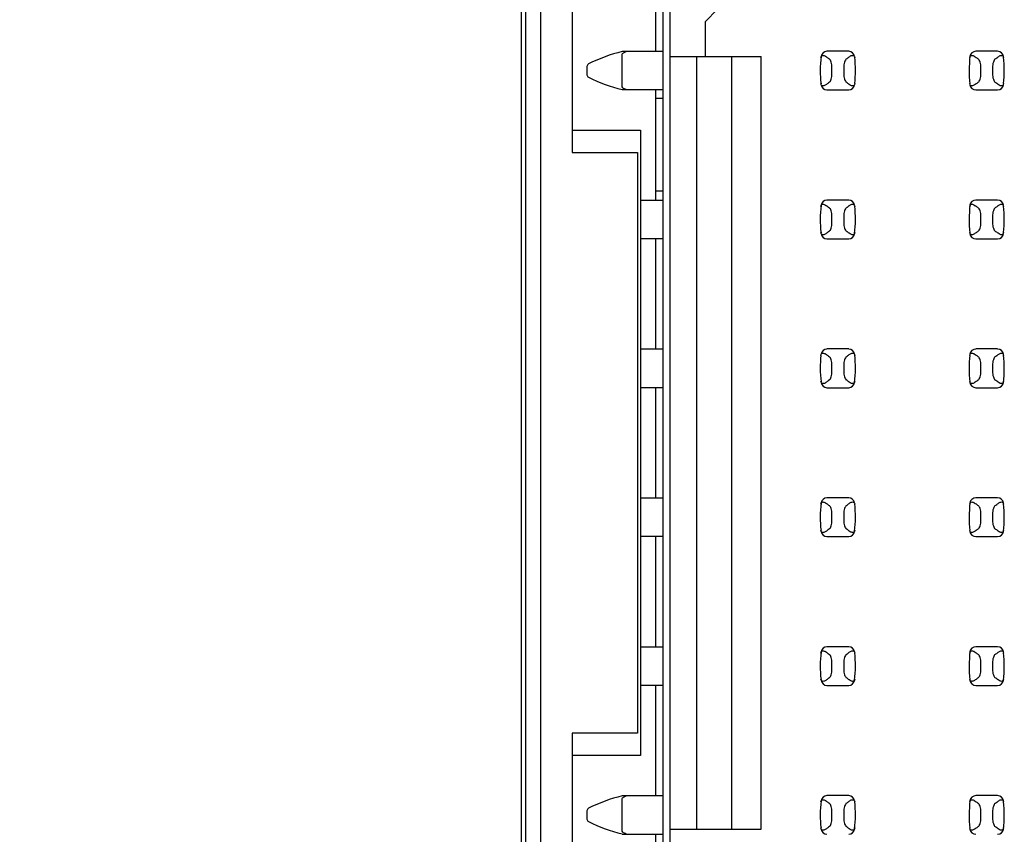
# Model space of a CAD drawing. Header units: inches. Extents: x 0 to 34, y 0 to 22.
# Tile 10 of 36: x 6.2 to 7.6, y 11.4 to 12.5. Entities that reach past the tile are written whole.
import ezdxf

# ---------------------------------------------------------------- set-up
doc = ezdxf.new("R2010")
doc.units = ezdxf.units.IN
doc.header["$LTSCALE"] = 1.87
doc.header["$MEASUREMENT"] = 0
doc.layers.get('0').update_dxf_attribs({"linetype": 'CONTINUOUS'})
doc.layers.add('DIMENSIONS', color=7, linetype='CONTINUOUS')
doc.styles.get("Standard").update_dxf_attribs({"font": 'txt', "width": 0.8})
doc.dimstyles.new('DIMSTYLE_1', dxfattribs={"dimtxt": 0.125, "dimasz": 0.18, "dimexe": 0.125, "dimexo": 0.0625, "dimgap": 0.03125, "dimtad": 0, "dimtih": 1, "dimtoh": 1, "dimlfac": 0.5, "dimzin": 4, "dimdsep": 46, "dimtxsty": 'STANDARD', "dimblk": '_FILLED', "dimblk1": '_FILLED', "dimblk2": '_FILLED', "dimcen": 0.09, "dimadec": 0, "dimazin": 0, "dimtp": 0.001, "dimtm": 0.001, "dimtfac": 1, "dimtofl": 0, "dimtmove": 0, "dimatfit": 3, "dimldrblk": '_FILLED', "dimfxl": 1, "dimtolj": 1, "dimtzin": 4, "dimarcsym": 0})

# ---------------------------------------------------------------- blocks, each defined once
blk = doc.blocks.new('*D4')
at = {"layer": 'DIMENSIONS', "color": 2, "linetype": 'CONTINUOUS'}
blk.add_line((7.0029, 15.3859), (6.1961, 15.3859), dxfattribs=at)
at = {"layer": 'DIMENSIONS', "color": 2, "linetype": 'CONTINUOUS', "insert": (6.1336, 15.4484), "char_height": 0.125, "width": 1.225, "attachment_point": 3, "line_spacing_factor": 0.9}
blk.add_mtext('4.15{\\Ftxt.shx;\\W1.000000;\\H0.125000; }[105.4]', dxfattribs=at)
blk = doc.blocks.new('_FILLED')
at = {"color": 0, "linetype": 'BYBLOCK'}
blk.add_solid([(0, 0), (-1, 0.1736), (-1, -0.1736)], dxfattribs=at)
blk = doc.blocks.new('*D5')
at = {"layer": 'DIMENSIONS', "color": 2, "linetype": 'CONTINUOUS'}
blk.add_line((6.8779, 16.3739), (6.1961, 16.3739), dxfattribs=at)
at = {"layer": 'DIMENSIONS', "color": 2, "linetype": 'CONTINUOUS', "insert": (6.1336, 16.4364), "char_height": 0.125, "width": 1.225, "attachment_point": 3, "line_spacing_factor": 0.9}
blk.add_mtext('4.64{\\Ftxt.shx;\\W1.000000;\\H0.125000; }[117.9]', dxfattribs=at)
blk = doc.blocks.new('*D6')
at = {"layer": 'DIMENSIONS', "color": 2, "linetype": 'CONTINUOUS'}
blk.add_line((6.8759, 16.7179), (6.1961, 16.7179), dxfattribs=at)
at = {"layer": 'DIMENSIONS', "color": 2, "linetype": 'CONTINUOUS', "insert": (6.1336, 16.7804), "char_height": 0.125, "width": 1.225, "attachment_point": 3, "line_spacing_factor": 0.9}
blk.add_mtext('4.81{\\Ftxt.shx;\\W1.000000;\\H0.125000; }[122.3]', dxfattribs=at)
blk = doc.blocks.new('*D7')
at = {"layer": 'DIMENSIONS', "color": 2, "linetype": 'CONTINUOUS'}
blk.add_line((6.8489, 16.9739), (6.1961, 16.9739), dxfattribs=at)
at = {"layer": 'DIMENSIONS', "color": 2, "linetype": 'CONTINUOUS', "insert": (6.1336, 17.0364), "char_height": 0.125, "width": 1.225, "attachment_point": 3, "line_spacing_factor": 0.9}
blk.add_mtext('4.94{\\Ftxt.shx;\\W1.000000;\\H0.125000; }[125.5]', dxfattribs=at)

msp = doc.modelspace()

# ---------------------------------------------------------------- linework, layer by layer
at = {"color": 7, "linetype": 'CONTINUOUS'}
for p, q in [((6.9114, 6.8459), (6.9114, 16.9739)), ((6.9314, 6.9059), (6.9314, 16.9139)), ((7.0954, 15.3859), (7.0954, 8.4319)), ((7.1053, 8.465), (7.1053, 15.3548)), ((6.9054, 8.5938), (6.9054, 15.2279)), ((6.9734, 12.9199), (6.9734, 12.2999)), ((7.0854, 12.5843), (7.0854, 12.4355)), ((7.1525, 12.476), (7.1683, 12.4918)), ((7.1525, 12.4288), (7.1525, 12.476)), ((7.0954, 12.4355), (7.0407, 12.4355)), ((7.0444, 12.4347), (7.0461, 12.4355)), ((7.3451, 12.4359), (7.3158, 12.4359)), ((7.5451, 12.4359), (7.5158, 12.4359)), ((7.0407, 12.3881), (7.0407, 12.4316)), ((7.1053, 12.4288), (7.2273, 12.4288)), ((7.1407, 12.4288), (7.1407, 11.391)), ((7.1879, 11.391), (7.1879, 12.4288)), ((7.2273, 11.391), (7.2273, 12.4288)), ((7.3138, 12.4293), (7.3151, 12.4284)), ((7.3527, 12.4289), (7.3531, 12.4273)), ((7.5138, 12.4293), (7.5151, 12.4284)), ((7.5527, 12.4289), (7.5531, 12.4273)), ((6.9934, 12.4153), (6.9934, 12.4044)), ((7.3226, 12.4056), (7.3226, 12.4141)), ((7.3383, 12.4141), (7.3383, 12.4056)), ((7.5226, 12.4056), (7.5226, 12.4141)), ((7.5383, 12.4141), (7.5383, 12.4056)), ((7.0415, 12.3868), (7.0407, 12.3881)), ((7.0407, 12.3843), (7.0954, 12.3843)), ((7.0854, 12.3843), (7.0854, 12.2355)), ((7.3082, 12.3908), (7.3078, 12.3924)), ((7.3158, 12.3839), (7.3451, 12.3839)), ((7.3471, 12.3904), (7.3458, 12.3913)), ((7.5082, 12.3908), (7.5078, 12.3924)), ((7.5158, 12.3839), (7.5451, 12.3839)), ((7.5471, 12.3904), (7.5458, 12.3913)), ((7.0954, 12.3724), (7.0854, 12.3724)), ((6.9734, 12.3299), (7.0654, 12.3299)), ((7.0654, 12.3299), (7.0654, 11.4899)), ((6.9734, 12.2999), (7.0614, 12.2999)), ((7.0614, 12.2999), (7.0614, 11.5199)), ((7.0954, 12.2355), (7.0654, 12.2355)), ((7.0954, 12.248), (7.0854, 12.248)), ((7.3451, 12.2359), (7.3158, 12.2359)), ((7.5451, 12.2359), (7.5158, 12.2359)), ((7.3138, 12.2293), (7.3151, 12.2284)), ((7.3527, 12.2289), (7.3531, 12.2273)), ((7.5138, 12.2293), (7.5151, 12.2284)), ((7.5527, 12.2289), (7.5531, 12.2273)), ((7.3226, 12.2056), (7.3226, 12.2141)), ((7.3383, 12.2141), (7.3383, 12.2056)), ((7.5226, 12.2056), (7.5226, 12.2141)), ((7.5383, 12.2141), (7.5383, 12.2056)), ((7.0654, 12.1843), (7.0954, 12.1843)), ((7.0854, 12.1843), (7.0854, 12.0355)), ((7.3082, 12.1908), (7.3078, 12.1924)), ((7.3158, 12.1839), (7.3451, 12.1839)), ((7.3471, 12.1904), (7.3458, 12.1913)), ((7.5082, 12.1908), (7.5078, 12.1924)), ((7.5158, 12.1839), (7.5451, 12.1839)), ((7.5471, 12.1904), (7.5458, 12.1913)), ((7.0954, 12.0355), (7.0654, 12.0355)), ((7.3138, 12.0293), (7.3151, 12.0284)), ((7.3451, 12.0359), (7.3158, 12.0359)), ((7.3527, 12.0289), (7.3531, 12.0273)), ((7.5138, 12.0293), (7.5151, 12.0284)), ((7.5451, 12.0359), (7.5158, 12.0359)), ((7.5527, 12.0289), (7.5531, 12.0273)), ((7.3226, 12.0056), (7.3226, 12.0141)), ((7.3383, 12.0141), (7.3383, 12.0056)), ((7.5226, 12.0056), (7.5226, 12.0141)), ((7.5383, 12.0141), (7.5383, 12.0056)), ((7.0654, 11.9843), (7.0954, 11.9843)), ((7.0854, 11.9843), (7.0854, 11.8355)), ((7.3082, 11.9908), (7.3078, 11.9924)), ((7.3158, 11.9839), (7.3451, 11.9839)), ((7.3471, 11.9904), (7.3458, 11.9913)), ((7.5082, 11.9908), (7.5078, 11.9924)), ((7.5158, 11.9839), (7.5451, 11.9839)), ((7.5471, 11.9904), (7.5458, 11.9913)), ((7.0954, 11.8355), (7.0654, 11.8355)), ((7.3138, 11.8293), (7.3151, 11.8284)), ((7.3451, 11.8359), (7.3158, 11.8359)), ((7.3527, 11.8289), (7.3531, 11.8273)), ((7.5138, 11.8293), (7.5151, 11.8284)), ((7.5451, 11.8359), (7.5158, 11.8359)), ((7.5527, 11.8289), (7.5531, 11.8273)), ((7.3226, 11.8056), (7.3226, 11.8141)), ((7.3383, 11.8141), (7.3383, 11.8056)), ((7.5226, 11.8056), (7.5226, 11.8141)), ((7.5383, 11.8141), (7.5383, 11.8056)), ((7.3082, 11.7908), (7.3078, 11.7924)), ((7.3471, 11.7904), (7.3458, 11.7913)), ((7.5082, 11.7908), (7.5078, 11.7924)), ((7.5471, 11.7904), (7.5458, 11.7913)), ((7.0654, 11.7843), (7.0954, 11.7843)), ((7.0854, 11.7843), (7.0854, 11.6355)), ((7.3158, 11.7839), (7.3451, 11.7839)), ((7.5158, 11.7839), (7.5451, 11.7839)), ((7.0954, 11.6355), (7.0654, 11.6355)), ((7.3138, 11.6293), (7.3151, 11.6284)), ((7.3451, 11.6359), (7.3158, 11.6359)), ((7.3527, 11.6289), (7.3531, 11.6273)), ((7.5138, 11.6293), (7.5151, 11.6284)), ((7.5451, 11.6359), (7.5158, 11.6359)), ((7.5527, 11.6289), (7.5531, 11.6273)), ((7.3226, 11.6056), (7.3226, 11.6141)), ((7.3383, 11.6141), (7.3383, 11.6056)), ((7.5226, 11.6056), (7.5226, 11.6141)), ((7.5383, 11.6141), (7.5383, 11.6056)), ((7.3082, 11.5908), (7.3078, 11.5924)), ((7.3471, 11.5904), (7.3458, 11.5913)), ((7.5082, 11.5908), (7.5078, 11.5924)), ((7.5471, 11.5904), (7.5458, 11.5913)), ((7.0654, 11.5843), (7.0954, 11.5843)), ((7.0854, 11.5843), (7.0854, 11.4355)), ((7.3158, 11.5839), (7.3451, 11.5839)), ((7.5158, 11.5839), (7.5451, 11.5839)), ((6.9734, 11.5199), (6.9734, 10.8999)), ((7.0614, 11.5199), (6.9734, 11.5199)), ((7.0654, 11.4899), (6.9734, 11.4899)), ((7.0954, 11.4355), (7.0407, 11.4355)), ((7.0407, 11.3881), (7.0407, 11.4316)), ((7.0444, 11.4347), (7.0461, 11.4355)), ((7.3138, 11.4293), (7.3151, 11.4284)), ((7.3451, 11.4359), (7.3158, 11.4359)), ((7.3527, 11.4289), (7.3531, 11.4273)), ((7.5138, 11.4293), (7.5151, 11.4284)), ((7.5451, 11.4359), (7.5158, 11.4359)), ((7.5527, 11.4289), (7.5531, 11.4273)), ((6.9934, 11.4153), (6.9934, 11.4044)), ((7.3226, 11.4056), (7.3226, 11.4141)), ((7.3383, 11.4141), (7.3383, 11.4056)), ((7.5226, 11.4056), (7.5226, 11.4141)), ((7.5383, 11.4141), (7.5383, 11.4056)), ((7.1053, 11.391), (7.2273, 11.391)), ((7.3082, 11.3908), (7.3078, 11.3924)), ((7.3471, 11.3904), (7.3458, 11.3913)), ((7.5082, 11.3908), (7.5078, 11.3924)), ((7.5471, 11.3904), (7.5458, 11.3913)), ((7.0415, 11.3868), (7.0407, 11.3881)), ((7.0407, 11.3843), (7.0954, 11.3843)), ((7.0854, 11.3843), (7.0854, 11.2355))]:
    msp.add_line(p, q, dxfattribs=at)
for centre, radius, start, end in [((7.088, 12.2375), 0.2035, 103.4363, 116.9945), ((7.3158, 12.428), 0.00787, 90, 173.0471), ((7.3451, 12.428), 0.00787, 6.9529, 90), ((7.5158, 12.428), 0.00787, 90, 173.0471), ((7.5451, 12.428), 0.00787, 6.9529, 90), ((7.4643, 12.4099), 0.1575, 173.0989, 186.5479), ((7.1966, 12.4099), 0.1575, 353.6288, 6.5479), ((7.6643, 12.4099), 0.1575, 173.0989, 186.5479), ((7.3966, 12.4099), 0.1575, 353.6288, 6.5479), ((6.9974, 12.4153), 0.00394, 116.9945, 180), ((6.9974, 12.4044), 0.00394, 180, 243.0055), ((7.088, 12.5823), 0.2035, 243.0055, 256.5637), ((7.3158, 12.3918), 0.00787, 186.9529, 270), ((7.3451, 12.3918), 0.00787, 270, 353.0471), ((7.5158, 12.3918), 0.00787, 186.9529, 270), ((7.5451, 12.3918), 0.00787, 270, 353.0471), ((7.3158, 12.228), 0.00787, 90, 173.0471), ((7.3451, 12.228), 0.00787, 6.9529, 90), ((7.5158, 12.228), 0.00787, 90, 173.0471), ((7.5451, 12.228), 0.00787, 6.9529, 90), ((7.4643, 12.2099), 0.1575, 173.0989, 186.5479), ((7.1966, 12.2099), 0.1575, 353.0989, 6.5479), ((7.6643, 12.2099), 0.1575, 173.0989, 186.5479), ((7.3966, 12.2099), 0.1575, 353.6288, 6.5479), ((7.3158, 12.1918), 0.00787, 186.9529, 270), ((7.3451, 12.1918), 0.00787, 270, 353.0471), ((7.5158, 12.1918), 0.00787, 186.9529, 270), ((7.5451, 12.1918), 0.00787, 270, 353.0471), ((7.4643, 12.0099), 0.1575, 173.6288, 186.5479), ((7.3158, 12.028), 0.00787, 90, 173.0471), ((7.3451, 12.028), 0.00787, 6.9529, 90), ((7.1966, 12.0099), 0.1575, 353.0989, 6.5479), ((7.6643, 12.0099), 0.1575, 173.6288, 186.5479), ((7.5158, 12.028), 0.00787, 90, 173.0471), ((7.5451, 12.028), 0.00787, 6.9529, 90), ((7.3966, 12.0099), 0.1575, 353.0989, 6.5479), ((7.3158, 11.9918), 0.00787, 186.9529, 270), ((7.3451, 11.9918), 0.00787, 270, 353.0471), ((7.5158, 11.9918), 0.00787, 186.9529, 270), ((7.5451, 11.9918), 0.00787, 270, 353.0471), ((7.4643, 11.8099), 0.1575, 173.0989, 186.5479), ((7.3158, 11.828), 0.00787, 90, 173.0471), ((7.3451, 11.828), 0.00787, 6.9529, 90), ((7.1966, 11.8099), 0.1575, 353.0989, 6.5479), ((7.6643, 11.8099), 0.1575, 173.0989, 186.5479), ((7.5158, 11.828), 0.00787, 90, 173.0471), ((7.5451, 11.828), 0.00787, 6.9529, 90), ((7.3966, 11.8099), 0.1575, 353.0989, 6.5479), ((7.3158, 11.7918), 0.00787, 186.9529, 270), ((7.3451, 11.7918), 0.00787, 270, 353.0471), ((7.5158, 11.7918), 0.00787, 186.9529, 270), ((7.5451, 11.7918), 0.00787, 270, 353.0471), ((7.4643, 11.6099), 0.1575, 173.0989, 186.5479), ((7.3158, 11.628), 0.00787, 90, 173.0471), ((7.3451, 11.628), 0.00787, 6.9529, 90), ((7.1966, 11.6099), 0.1575, 353.0989, 6.5479), ((7.6643, 11.6099), 0.1575, 173.0989, 186.5479), ((7.5158, 11.628), 0.00787, 90, 173.0471), ((7.5451, 11.628), 0.00787, 6.9529, 90), ((7.3966, 11.6099), 0.1575, 353.0989, 6.5479), ((7.3158, 11.5918), 0.00787, 186.9529, 270), ((7.3451, 11.5918), 0.00787, 270, 353.0471), ((7.5158, 11.5918), 0.00787, 186.9529, 270), ((7.5451, 11.5918), 0.00787, 270, 353.0471), ((7.088, 11.2375), 0.2035, 103.4363, 116.9945), ((7.4643, 11.4099), 0.1575, 173.0989, 186.5479), ((7.3158, 11.428), 0.00787, 90, 173.0471), ((7.3451, 11.428), 0.00787, 6.9529, 90), ((7.6643, 11.4099), 0.1575, 173.0989, 186.5479), ((7.5158, 11.428), 0.00787, 90, 173.0471), ((7.5451, 11.428), 0.00787, 6.9529, 90), ((6.9974, 11.4153), 0.00394, 116.9945, 180), ((7.1966, 11.4099), 0.1575, 353.0989, 6.5479), ((7.3966, 11.4099), 0.1575, 353.0989, 6.5479), ((6.9974, 11.4044), 0.00394, 180, 243.0055), ((7.088, 11.5823), 0.2035, 243.0055, 256.5637), ((7.3158, 11.3918), 0.00787, 186.9529, 270), ((7.3451, 11.3918), 0.00787, 270, 353.0471), ((7.5158, 11.3918), 0.00787, 186.9529, 270), ((7.5451, 11.3918), 0.00787, 270, 353.0471)]:
    msp.add_arc(centre, radius, start, end, dxfattribs=at)
for centre, start_param, end_param in [((7.6866, 12.4634), -2.804032, -2.774684), ((6.9743, 12.4634), -0.366909, -0.33756), ((7.8866, 12.4634), -2.804032, -2.774684), ((7.1743, 12.4634), -0.366909, -0.33756), ((7.6866, 12.3564), 2.774684, 2.804032), ((6.9743, 12.3564), 0.33756, 0.366909), ((7.8866, 12.3564), 2.774684, 2.804032), ((7.1743, 12.3564), 0.33756, 0.366909), ((7.6866, 12.2634), -2.804032, -2.774684), ((6.9743, 12.2634), -0.366909, -0.33756), ((7.8866, 12.2634), -2.804032, -2.774684), ((7.1743, 12.2634), -0.366909, -0.33756), ((7.6866, 12.1564), 2.774684, 2.804032), ((6.9743, 12.1564), 0.33756, 0.366909), ((7.8866, 12.1564), 2.774684, 2.804032), ((7.1743, 12.1564), 0.33756, 0.366909), ((7.6866, 12.0634), -2.804032, -2.774684), ((6.9743, 12.0634), -0.366909, -0.33756), ((7.8866, 12.0634), -2.804032, -2.774684), ((7.1743, 12.0634), -0.366909, -0.33756), ((7.6866, 11.9564), 2.774684, 2.804032), ((6.9743, 11.9564), 0.33756, 0.366909), ((7.8866, 11.9564), 2.774684, 2.804032), ((7.1743, 11.9564), 0.33756, 0.366909), ((7.6866, 11.8634), -2.804032, -2.774684), ((6.9743, 11.8634), -0.366909, -0.33756), ((7.8866, 11.8634), -2.804032, -2.774684), ((7.1743, 11.8634), -0.366909, -0.33756), ((7.6866, 11.7564), 2.774684, 2.804032), ((6.9743, 11.7564), 0.33756, 0.366909), ((7.8866, 11.7564), 2.774684, 2.804032), ((7.1743, 11.7564), 0.33756, 0.366909), ((7.6866, 11.6634), -2.804032, -2.774684), ((6.9743, 11.6634), -0.366909, -0.33756), ((7.8866, 11.6634), -2.804032, -2.774684), ((7.1743, 11.6634), -0.366909, -0.33756), ((7.6866, 11.5564), 2.774684, 2.804032), ((6.9743, 11.5564), 0.33756, 0.366909), ((7.8866, 11.5564), 2.774684, 2.804032), ((7.1743, 11.5564), 0.33756, 0.366909), ((7.6866, 11.4634), -2.804032, -2.774684), ((6.9743, 11.4634), -0.366909, -0.33756), ((7.8866, 11.4634), -2.804032, -2.774684), ((7.1743, 11.4634), -0.366909, -0.33756), ((7.6866, 11.3564), 2.774684, 2.804032), ((6.9743, 11.3564), 0.33756, 0.366909), ((7.8866, 11.3564), 2.774684, 2.804032), ((7.1743, 11.3564), 0.33756, 0.366909)]:
    msp.add_ellipse(centre, major_axis=(0.3937, 0), ratio=0.267949, start_param=start_param, end_param=end_param, dxfattribs=at)
for points, knots in [([(7.0407, 12.4316), (7.0408, 12.432), (7.0413, 12.4329), (7.0427, 12.4339), (7.0438, 12.4344), (7.0444, 12.4347)], [0, 0, 0, 0, 0.250852, 0.624902, 1, 1, 1, 1]), ([(7.3078, 12.4273), (7.3079, 12.4283), (7.3085, 12.43), (7.3106, 12.4305), (7.3123, 12.4301), (7.3133, 12.4296), (7.3138, 12.4293)], [0, 0, 0, 0, 0.362079, 0.563606, 0.76903, 1, 1, 1, 1]), ([(7.3226, 12.4141), (7.3226, 12.4166), (7.3222, 12.42), (7.3207, 12.4238), (7.3196, 12.4252), (7.3191, 12.4255)], [0, 0, 0, 0, 0.604658, 0.834309, 1, 1, 1, 1]), ([(7.3418, 12.4255), (7.3413, 12.4252), (7.3403, 12.4238), (7.3387, 12.42), (7.3383, 12.4166), (7.3383, 12.4141)], [0, 0, 0, 0, 0.165672, 0.395352, 1, 1, 1, 1]), ([(7.3458, 12.4284), (7.3464, 12.4289), (7.3475, 12.4296), (7.3493, 12.4304), (7.3513, 12.4305), (7.3524, 12.4295), (7.3527, 12.4289)], [0, 0, 0, 0, 0.275923, 0.516898, 0.733601, 1, 1, 1, 1]), ([(7.5078, 12.4273), (7.5079, 12.4283), (7.5085, 12.43), (7.5106, 12.4305), (7.5123, 12.4301), (7.5133, 12.4296), (7.5138, 12.4293)], [0, 0, 0, 0, 0.362079, 0.563606, 0.76903, 1, 1, 1, 1]), ([(7.5226, 12.4141), (7.5226, 12.4166), (7.5222, 12.42), (7.5207, 12.4238), (7.5196, 12.4252), (7.5191, 12.4255)], [0, 0, 0, 0, 0.604658, 0.834309, 1, 1, 1, 1]), ([(7.5418, 12.4255), (7.5413, 12.4252), (7.5403, 12.4238), (7.5387, 12.42), (7.5383, 12.4166), (7.5383, 12.4141)], [0, 0, 0, 0, 0.165672, 0.395352, 1, 1, 1, 1]), ([(7.5458, 12.4284), (7.5464, 12.4289), (7.5475, 12.4296), (7.5493, 12.4304), (7.5513, 12.4305), (7.5524, 12.4295), (7.5527, 12.4289)], [0, 0, 0, 0, 0.275923, 0.516898, 0.733601, 1, 1, 1, 1]), ([(7.3191, 12.3942), (7.3196, 12.3946), (7.3207, 12.3959), (7.3222, 12.3997), (7.3226, 12.4031), (7.3226, 12.4056)], [0, 0, 0, 0, 0.165672, 0.395352, 1, 1, 1, 1]), ([(7.3383, 12.4056), (7.3383, 12.4031), (7.3387, 12.3997), (7.3403, 12.3959), (7.3413, 12.3946), (7.3418, 12.3942)], [0, 0, 0, 0, 0.604658, 0.834309, 1, 1, 1, 1]), ([(7.5191, 12.3942), (7.5196, 12.3946), (7.5207, 12.3959), (7.5222, 12.3997), (7.5226, 12.4031), (7.5226, 12.4056)], [0, 0, 0, 0, 0.165672, 0.395352, 1, 1, 1, 1]), ([(7.5383, 12.4056), (7.5383, 12.4031), (7.5387, 12.3997), (7.5403, 12.3959), (7.5413, 12.3946), (7.5418, 12.3942)], [0, 0, 0, 0, 0.604658, 0.834309, 1, 1, 1, 1]), ([(7.0461, 12.3843), (7.0453, 12.3846), (7.0437, 12.3854), (7.0421, 12.3862), (7.0415, 12.3868)], [0, 0, 0, 0, 0.499969, 1, 1, 1, 1]), ([(7.3151, 12.3913), (7.3145, 12.3909), (7.3134, 12.3901), (7.3116, 12.3894), (7.3096, 12.3892), (7.3085, 12.3902), (7.3082, 12.3908)], [0, 0, 0, 0, 0.275924, 0.516898, 0.733602, 1, 1, 1, 1]), ([(7.3531, 12.3924), (7.353, 12.3914), (7.3524, 12.3897), (7.3503, 12.3892), (7.3486, 12.3896), (7.3476, 12.3901), (7.3471, 12.3904)], [0, 0, 0, 0, 0.36207, 0.563496, 0.768917, 1, 1, 1, 1]), ([(7.5151, 12.3913), (7.5145, 12.3909), (7.5134, 12.3901), (7.5116, 12.3894), (7.5096, 12.3892), (7.5085, 12.3902), (7.5082, 12.3908)], [0, 0, 0, 0, 0.275924, 0.516898, 0.733602, 1, 1, 1, 1]), ([(7.5531, 12.3924), (7.553, 12.3914), (7.5524, 12.3897), (7.5503, 12.3892), (7.5486, 12.3896), (7.5476, 12.3901), (7.5471, 12.3904)], [0, 0, 0, 0, 0.36207, 0.563496, 0.768917, 1, 1, 1, 1]), ([(7.3078, 12.2273), (7.3079, 12.2283), (7.3085, 12.23), (7.3106, 12.2305), (7.3123, 12.2301), (7.3133, 12.2296), (7.3138, 12.2293)], [0, 0, 0, 0, 0.362079, 0.563606, 0.76903, 1, 1, 1, 1]), ([(7.3226, 12.2141), (7.3226, 12.2166), (7.3222, 12.22), (7.3207, 12.2238), (7.3196, 12.2252), (7.3191, 12.2255)], [0, 0, 0, 0, 0.604658, 0.834309, 1, 1, 1, 1]), ([(7.3418, 12.2255), (7.3413, 12.2252), (7.3403, 12.2238), (7.3387, 12.22), (7.3383, 12.2166), (7.3383, 12.2141)], [0, 0, 0, 0, 0.165672, 0.395352, 1, 1, 1, 1]), ([(7.3458, 12.2284), (7.3464, 12.2289), (7.3475, 12.2296), (7.3493, 12.2304), (7.3513, 12.2305), (7.3524, 12.2295), (7.3527, 12.2289)], [0, 0, 0, 0, 0.275923, 0.516898, 0.733601, 1, 1, 1, 1]), ([(7.5078, 12.2273), (7.5079, 12.2283), (7.5085, 12.23), (7.5106, 12.2305), (7.5123, 12.2301), (7.5133, 12.2296), (7.5138, 12.2293)], [0, 0, 0, 0, 0.362079, 0.563606, 0.76903, 1, 1, 1, 1]), ([(7.5226, 12.2141), (7.5226, 12.2166), (7.5222, 12.22), (7.5207, 12.2238), (7.5196, 12.2252), (7.5191, 12.2255)], [0, 0, 0, 0, 0.604658, 0.834309, 1, 1, 1, 1]), ([(7.5418, 12.2255), (7.5413, 12.2252), (7.5403, 12.2238), (7.5387, 12.22), (7.5383, 12.2166), (7.5383, 12.2141)], [0, 0, 0, 0, 0.165672, 0.395352, 1, 1, 1, 1]), ([(7.5458, 12.2284), (7.5464, 12.2289), (7.5475, 12.2296), (7.5493, 12.2304), (7.5513, 12.2305), (7.5524, 12.2295), (7.5527, 12.2289)], [0, 0, 0, 0, 0.275923, 0.516898, 0.733601, 1, 1, 1, 1]), ([(7.3191, 12.1942), (7.3196, 12.1946), (7.3207, 12.1959), (7.3222, 12.1997), (7.3226, 12.2031), (7.3226, 12.2056)], [0, 0, 0, 0, 0.165672, 0.395352, 1, 1, 1, 1]), ([(7.3383, 12.2056), (7.3383, 12.2031), (7.3387, 12.1997), (7.3403, 12.1959), (7.3413, 12.1946), (7.3418, 12.1942)], [0, 0, 0, 0, 0.604658, 0.834309, 1, 1, 1, 1]), ([(7.5191, 12.1942), (7.5196, 12.1946), (7.5207, 12.1959), (7.5222, 12.1997), (7.5226, 12.2031), (7.5226, 12.2056)], [0, 0, 0, 0, 0.165672, 0.395352, 1, 1, 1, 1]), ([(7.5383, 12.2056), (7.5383, 12.2031), (7.5387, 12.1997), (7.5403, 12.1959), (7.5413, 12.1946), (7.5418, 12.1942)], [0, 0, 0, 0, 0.604658, 0.834309, 1, 1, 1, 1]), ([(7.3151, 12.1913), (7.3145, 12.1909), (7.3134, 12.1901), (7.3116, 12.1894), (7.3096, 12.1892), (7.3085, 12.1902), (7.3082, 12.1908)], [0, 0, 0, 0, 0.275924, 0.516898, 0.733602, 1, 1, 1, 1]), ([(7.3531, 12.1924), (7.353, 12.1914), (7.3524, 12.1897), (7.3503, 12.1892), (7.3486, 12.1896), (7.3476, 12.1901), (7.3471, 12.1904)], [0, 0, 0, 0, 0.36207, 0.563496, 0.768917, 1, 1, 1, 1]), ([(7.5151, 12.1913), (7.5145, 12.1909), (7.5134, 12.1901), (7.5116, 12.1894), (7.5096, 12.1892), (7.5085, 12.1902), (7.5082, 12.1908)], [0, 0, 0, 0, 0.275924, 0.516898, 0.733602, 1, 1, 1, 1]), ([(7.5531, 12.1924), (7.553, 12.1914), (7.5524, 12.1897), (7.5503, 12.1892), (7.5486, 12.1896), (7.5476, 12.1901), (7.5471, 12.1904)], [0, 0, 0, 0, 0.36207, 0.563496, 0.768917, 1, 1, 1, 1]), ([(7.3078, 12.0273), (7.3079, 12.0283), (7.3085, 12.03), (7.3106, 12.0305), (7.3123, 12.0301), (7.3133, 12.0296), (7.3138, 12.0293)], [0, 0, 0, 0, 0.362079, 0.563606, 0.76903, 1, 1, 1, 1]), ([(7.3226, 12.0141), (7.3226, 12.0166), (7.3222, 12.02), (7.3207, 12.0238), (7.3196, 12.0252), (7.3191, 12.0255)], [0, 0, 0, 0, 0.604658, 0.834309, 1, 1, 1, 1]), ([(7.3418, 12.0255), (7.3413, 12.0252), (7.3403, 12.0238), (7.3387, 12.02), (7.3383, 12.0166), (7.3383, 12.0141)], [0, 0, 0, 0, 0.165672, 0.395352, 1, 1, 1, 1]), ([(7.3458, 12.0284), (7.3464, 12.0289), (7.3475, 12.0296), (7.3493, 12.0304), (7.3513, 12.0305), (7.3524, 12.0295), (7.3527, 12.0289)], [0, 0, 0, 0, 0.275923, 0.516898, 0.733601, 1, 1, 1, 1]), ([(7.5078, 12.0273), (7.5079, 12.0283), (7.5085, 12.03), (7.5106, 12.0305), (7.5123, 12.0301), (7.5133, 12.0296), (7.5138, 12.0293)], [0, 0, 0, 0, 0.362079, 0.563606, 0.76903, 1, 1, 1, 1]), ([(7.5226, 12.0141), (7.5226, 12.0166), (7.5222, 12.02), (7.5207, 12.0238), (7.5196, 12.0252), (7.5191, 12.0255)], [0, 0, 0, 0, 0.604658, 0.834309, 1, 1, 1, 1]), ([(7.5418, 12.0255), (7.5413, 12.0252), (7.5403, 12.0238), (7.5387, 12.02), (7.5383, 12.0166), (7.5383, 12.0141)], [0, 0, 0, 0, 0.165672, 0.395352, 1, 1, 1, 1]), ([(7.5458, 12.0284), (7.5464, 12.0289), (7.5475, 12.0296), (7.5493, 12.0304), (7.5513, 12.0305), (7.5524, 12.0295), (7.5527, 12.0289)], [0, 0, 0, 0, 0.275923, 0.516898, 0.733601, 1, 1, 1, 1]), ([(7.3191, 11.9942), (7.3196, 11.9946), (7.3207, 11.9959), (7.3222, 11.9997), (7.3226, 12.0031), (7.3226, 12.0056)], [0, 0, 0, 0, 0.165672, 0.395352, 1, 1, 1, 1]), ([(7.3383, 12.0056), (7.3383, 12.0031), (7.3387, 11.9997), (7.3403, 11.9959), (7.3413, 11.9946), (7.3418, 11.9942)], [0, 0, 0, 0, 0.604658, 0.834309, 1, 1, 1, 1]), ([(7.5191, 11.9942), (7.5196, 11.9946), (7.5207, 11.9959), (7.5222, 11.9997), (7.5226, 12.0031), (7.5226, 12.0056)], [0, 0, 0, 0, 0.165672, 0.395352, 1, 1, 1, 1]), ([(7.5383, 12.0056), (7.5383, 12.0031), (7.5387, 11.9997), (7.5403, 11.9959), (7.5413, 11.9946), (7.5418, 11.9942)], [0, 0, 0, 0, 0.604658, 0.834309, 1, 1, 1, 1]), ([(7.3151, 11.9913), (7.3145, 11.9909), (7.3134, 11.9901), (7.3116, 11.9894), (7.3096, 11.9892), (7.3085, 11.9902), (7.3082, 11.9908)], [0, 0, 0, 0, 0.275924, 0.516898, 0.733602, 1, 1, 1, 1]), ([(7.3531, 11.9924), (7.353, 11.9914), (7.3524, 11.9897), (7.3503, 11.9892), (7.3486, 11.9896), (7.3476, 11.9901), (7.3471, 11.9904)], [0, 0, 0, 0, 0.36207, 0.563496, 0.768917, 1, 1, 1, 1]), ([(7.5151, 11.9913), (7.5145, 11.9909), (7.5134, 11.9901), (7.5116, 11.9894), (7.5096, 11.9892), (7.5085, 11.9902), (7.5082, 11.9908)], [0, 0, 0, 0, 0.275924, 0.516898, 0.733602, 1, 1, 1, 1]), ([(7.5531, 11.9924), (7.553, 11.9914), (7.5524, 11.9897), (7.5503, 11.9892), (7.5486, 11.9896), (7.5476, 11.9901), (7.5471, 11.9904)], [0, 0, 0, 0, 0.36207, 0.563496, 0.768917, 1, 1, 1, 1]), ([(7.3078, 11.8273), (7.3079, 11.8283), (7.3085, 11.83), (7.3106, 11.8305), (7.3123, 11.8301), (7.3133, 11.8296), (7.3138, 11.8293)], [0, 0, 0, 0, 0.362079, 0.563606, 0.76903, 1, 1, 1, 1]), ([(7.3226, 11.8141), (7.3226, 11.8166), (7.3222, 11.82), (7.3207, 11.8238), (7.3196, 11.8252), (7.3191, 11.8255)], [0, 0, 0, 0, 0.604658, 0.834309, 1, 1, 1, 1]), ([(7.3418, 11.8255), (7.3413, 11.8252), (7.3403, 11.8238), (7.3387, 11.82), (7.3383, 11.8166), (7.3383, 11.8141)], [0, 0, 0, 0, 0.165672, 0.395352, 1, 1, 1, 1]), ([(7.3458, 11.8284), (7.3464, 11.8289), (7.3475, 11.8296), (7.3493, 11.8304), (7.3513, 11.8305), (7.3524, 11.8295), (7.3527, 11.8289)], [0, 0, 0, 0, 0.275923, 0.516898, 0.733601, 1, 1, 1, 1]), ([(7.5078, 11.8273), (7.5079, 11.8283), (7.5085, 11.83), (7.5106, 11.8305), (7.5123, 11.8301), (7.5133, 11.8296), (7.5138, 11.8293)], [0, 0, 0, 0, 0.362079, 0.563606, 0.76903, 1, 1, 1, 1]), ([(7.5226, 11.8141), (7.5226, 11.8166), (7.5222, 11.82), (7.5207, 11.8238), (7.5196, 11.8252), (7.5191, 11.8255)], [0, 0, 0, 0, 0.604658, 0.834309, 1, 1, 1, 1]), ([(7.5418, 11.8255), (7.5413, 11.8252), (7.5403, 11.8238), (7.5387, 11.82), (7.5383, 11.8166), (7.5383, 11.8141)], [0, 0, 0, 0, 0.165672, 0.395352, 1, 1, 1, 1]), ([(7.5458, 11.8284), (7.5464, 11.8289), (7.5475, 11.8296), (7.5493, 11.8304), (7.5513, 11.8305), (7.5524, 11.8295), (7.5527, 11.8289)], [0, 0, 0, 0, 0.275923, 0.516898, 0.733601, 1, 1, 1, 1]), ([(7.3191, 11.7942), (7.3196, 11.7946), (7.3207, 11.7959), (7.3222, 11.7997), (7.3226, 11.8031), (7.3226, 11.8056)], [0, 0, 0, 0, 0.165672, 0.395352, 1, 1, 1, 1]), ([(7.3383, 11.8056), (7.3383, 11.8031), (7.3387, 11.7997), (7.3403, 11.7959), (7.3413, 11.7946), (7.3418, 11.7942)], [0, 0, 0, 0, 0.604658, 0.834309, 1, 1, 1, 1]), ([(7.5191, 11.7942), (7.5196, 11.7946), (7.5207, 11.7959), (7.5222, 11.7997), (7.5226, 11.8031), (7.5226, 11.8056)], [0, 0, 0, 0, 0.165672, 0.395352, 1, 1, 1, 1]), ([(7.5383, 11.8056), (7.5383, 11.8031), (7.5387, 11.7997), (7.5403, 11.7959), (7.5413, 11.7946), (7.5418, 11.7942)], [0, 0, 0, 0, 0.604658, 0.834309, 1, 1, 1, 1]), ([(7.3151, 11.7913), (7.3145, 11.7909), (7.3134, 11.7901), (7.3116, 11.7894), (7.3096, 11.7892), (7.3085, 11.7902), (7.3082, 11.7908)], [0, 0, 0, 0, 0.275924, 0.516898, 0.733602, 1, 1, 1, 1]), ([(7.3531, 11.7924), (7.353, 11.7914), (7.3524, 11.7897), (7.3503, 11.7892), (7.3486, 11.7896), (7.3476, 11.7901), (7.3471, 11.7904)], [0, 0, 0, 0, 0.36207, 0.563496, 0.768917, 1, 1, 1, 1]), ([(7.5151, 11.7913), (7.5145, 11.7909), (7.5134, 11.7901), (7.5116, 11.7894), (7.5096, 11.7892), (7.5085, 11.7902), (7.5082, 11.7908)], [0, 0, 0, 0, 0.275924, 0.516898, 0.733602, 1, 1, 1, 1]), ([(7.5531, 11.7924), (7.553, 11.7914), (7.5524, 11.7897), (7.5503, 11.7892), (7.5486, 11.7896), (7.5476, 11.7901), (7.5471, 11.7904)], [0, 0, 0, 0, 0.36207, 0.563496, 0.768917, 1, 1, 1, 1]), ([(7.3078, 11.6273), (7.3079, 11.6283), (7.3085, 11.63), (7.3106, 11.6305), (7.3123, 11.6301), (7.3133, 11.6296), (7.3138, 11.6293)], [0, 0, 0, 0, 0.362079, 0.563606, 0.76903, 1, 1, 1, 1]), ([(7.3458, 11.6284), (7.3464, 11.6289), (7.3475, 11.6296), (7.3493, 11.6304), (7.3513, 11.6305), (7.3524, 11.6295), (7.3527, 11.6289)], [0, 0, 0, 0, 0.275923, 0.516898, 0.733601, 1, 1, 1, 1]), ([(7.5078, 11.6273), (7.5079, 11.6283), (7.5085, 11.63), (7.5106, 11.6305), (7.5123, 11.6301), (7.5133, 11.6296), (7.5138, 11.6293)], [0, 0, 0, 0, 0.362079, 0.563606, 0.76903, 1, 1, 1, 1]), ([(7.5458, 11.6284), (7.5464, 11.6289), (7.5475, 11.6296), (7.5493, 11.6304), (7.5513, 11.6305), (7.5524, 11.6295), (7.5527, 11.6289)], [0, 0, 0, 0, 0.275923, 0.516898, 0.733601, 1, 1, 1, 1]), ([(7.3226, 11.6141), (7.3226, 11.6166), (7.3222, 11.62), (7.3207, 11.6238), (7.3196, 11.6252), (7.3191, 11.6255)], [0, 0, 0, 0, 0.604658, 0.834309, 1, 1, 1, 1]), ([(7.3418, 11.6255), (7.3413, 11.6252), (7.3403, 11.6238), (7.3387, 11.62), (7.3383, 11.6166), (7.3383, 11.6141)], [0, 0, 0, 0, 0.165672, 0.395352, 1, 1, 1, 1]), ([(7.5226, 11.6141), (7.5226, 11.6166), (7.5222, 11.62), (7.5207, 11.6238), (7.5196, 11.6252), (7.5191, 11.6255)], [0, 0, 0, 0, 0.604658, 0.834309, 1, 1, 1, 1]), ([(7.5418, 11.6255), (7.5413, 11.6252), (7.5403, 11.6238), (7.5387, 11.62), (7.5383, 11.6166), (7.5383, 11.6141)], [0, 0, 0, 0, 0.165672, 0.395352, 1, 1, 1, 1]), ([(7.3191, 11.5942), (7.3196, 11.5946), (7.3207, 11.5959), (7.3222, 11.5997), (7.3226, 11.6031), (7.3226, 11.6056)], [0, 0, 0, 0, 0.165672, 0.395352, 1, 1, 1, 1]), ([(7.3383, 11.6056), (7.3383, 11.6031), (7.3387, 11.5997), (7.3403, 11.5959), (7.3413, 11.5946), (7.3418, 11.5942)], [0, 0, 0, 0, 0.604658, 0.834309, 1, 1, 1, 1]), ([(7.5191, 11.5942), (7.5196, 11.5946), (7.5207, 11.5959), (7.5222, 11.5997), (7.5226, 11.6031), (7.5226, 11.6056)], [0, 0, 0, 0, 0.165672, 0.395352, 1, 1, 1, 1]), ([(7.5383, 11.6056), (7.5383, 11.6031), (7.5387, 11.5997), (7.5403, 11.5959), (7.5413, 11.5946), (7.5418, 11.5942)], [0, 0, 0, 0, 0.604658, 0.834309, 1, 1, 1, 1]), ([(7.3151, 11.5913), (7.3145, 11.5909), (7.3134, 11.5901), (7.3116, 11.5894), (7.3096, 11.5892), (7.3085, 11.5902), (7.3082, 11.5908)], [0, 0, 0, 0, 0.275924, 0.516898, 0.733602, 1, 1, 1, 1]), ([(7.3531, 11.5924), (7.353, 11.5914), (7.3524, 11.5897), (7.3503, 11.5892), (7.3486, 11.5896), (7.3476, 11.5901), (7.3471, 11.5904)], [0, 0, 0, 0, 0.36207, 0.563496, 0.768917, 1, 1, 1, 1]), ([(7.5151, 11.5913), (7.5145, 11.5909), (7.5134, 11.5901), (7.5116, 11.5894), (7.5096, 11.5892), (7.5085, 11.5902), (7.5082, 11.5908)], [0, 0, 0, 0, 0.275924, 0.516898, 0.733602, 1, 1, 1, 1]), ([(7.5531, 11.5924), (7.553, 11.5914), (7.5524, 11.5897), (7.5503, 11.5892), (7.5486, 11.5896), (7.5476, 11.5901), (7.5471, 11.5904)], [0, 0, 0, 0, 0.36207, 0.563496, 0.768917, 1, 1, 1, 1]), ([(7.0407, 11.4316), (7.0408, 11.432), (7.0413, 11.4329), (7.0427, 11.4339), (7.0438, 11.4344), (7.0444, 11.4347)], [0, 0, 0, 0, 0.250852, 0.624902, 1, 1, 1, 1]), ([(7.3078, 11.4273), (7.3079, 11.4283), (7.3085, 11.43), (7.3106, 11.4305), (7.3123, 11.4301), (7.3133, 11.4296), (7.3138, 11.4293)], [0, 0, 0, 0, 0.362079, 0.563606, 0.76903, 1, 1, 1, 1]), ([(7.3458, 11.4284), (7.3464, 11.4289), (7.3475, 11.4296), (7.3493, 11.4304), (7.3513, 11.4305), (7.3524, 11.4295), (7.3527, 11.4289)], [0, 0, 0, 0, 0.275923, 0.516898, 0.733601, 1, 1, 1, 1]), ([(7.5078, 11.4273), (7.5079, 11.4283), (7.5085, 11.43), (7.5106, 11.4305), (7.5123, 11.4301), (7.5133, 11.4296), (7.5138, 11.4293)], [0, 0, 0, 0, 0.362079, 0.563606, 0.76903, 1, 1, 1, 1]), ([(7.5458, 11.4284), (7.5464, 11.4289), (7.5475, 11.4296), (7.5493, 11.4304), (7.5513, 11.4305), (7.5524, 11.4295), (7.5527, 11.4289)], [0, 0, 0, 0, 0.275923, 0.516898, 0.733601, 1, 1, 1, 1]), ([(7.3226, 11.4141), (7.3226, 11.4166), (7.3222, 11.42), (7.3207, 11.4238), (7.3196, 11.4252), (7.3191, 11.4255)], [0, 0, 0, 0, 0.604658, 0.834309, 1, 1, 1, 1]), ([(7.3418, 11.4255), (7.3413, 11.4252), (7.3403, 11.4238), (7.3387, 11.42), (7.3383, 11.4166), (7.3383, 11.4141)], [0, 0, 0, 0, 0.165672, 0.395352, 1, 1, 1, 1]), ([(7.5226, 11.4141), (7.5226, 11.4166), (7.5222, 11.42), (7.5207, 11.4238), (7.5196, 11.4252), (7.5191, 11.4255)], [0, 0, 0, 0, 0.604658, 0.834309, 1, 1, 1, 1]), ([(7.5418, 11.4255), (7.5413, 11.4252), (7.5403, 11.4238), (7.5387, 11.42), (7.5383, 11.4166), (7.5383, 11.4141)], [0, 0, 0, 0, 0.165672, 0.395352, 1, 1, 1, 1]), ([(7.3191, 11.3942), (7.3196, 11.3946), (7.3207, 11.3959), (7.3222, 11.3997), (7.3226, 11.4031), (7.3226, 11.4056)], [0, 0, 0, 0, 0.165672, 0.395352, 1, 1, 1, 1]), ([(7.3383, 11.4056), (7.3383, 11.4031), (7.3387, 11.3997), (7.3403, 11.3959), (7.3413, 11.3946), (7.3418, 11.3942)], [0, 0, 0, 0, 0.604658, 0.834309, 1, 1, 1, 1]), ([(7.5191, 11.3942), (7.5196, 11.3946), (7.5207, 11.3959), (7.5222, 11.3997), (7.5226, 11.4031), (7.5226, 11.4056)], [0, 0, 0, 0, 0.165672, 0.395352, 1, 1, 1, 1]), ([(7.5383, 11.4056), (7.5383, 11.4031), (7.5387, 11.3997), (7.5403, 11.3959), (7.5413, 11.3946), (7.5418, 11.3942)], [0, 0, 0, 0, 0.604658, 0.834309, 1, 1, 1, 1]), ([(7.3151, 11.3913), (7.3145, 11.3909), (7.3134, 11.3901), (7.3116, 11.3894), (7.3096, 11.3892), (7.3085, 11.3902), (7.3082, 11.3908)], [0, 0, 0, 0, 0.275924, 0.516898, 0.733602, 1, 1, 1, 1]), ([(7.3531, 11.3924), (7.353, 11.3914), (7.3524, 11.3897), (7.3503, 11.3892), (7.3486, 11.3896), (7.3476, 11.3901), (7.3471, 11.3904)], [0, 0, 0, 0, 0.36207, 0.563496, 0.768917, 1, 1, 1, 1]), ([(7.5151, 11.3913), (7.5145, 11.3909), (7.5134, 11.3901), (7.5116, 11.3894), (7.5096, 11.3892), (7.5085, 11.3902), (7.5082, 11.3908)], [0, 0, 0, 0, 0.275924, 0.516898, 0.733602, 1, 1, 1, 1]), ([(7.5531, 11.3924), (7.553, 11.3914), (7.5524, 11.3897), (7.5503, 11.3892), (7.5486, 11.3896), (7.5476, 11.3901), (7.5471, 11.3904)], [0, 0, 0, 0, 0.36207, 0.563496, 0.768917, 1, 1, 1, 1]), ([(7.0461, 11.3843), (7.0453, 11.3846), (7.0437, 11.3854), (7.0421, 11.3862), (7.0415, 11.3868)], [0, 0, 0, 0, 0.499969, 1, 1, 1, 1])]:
    msp.add_open_spline(points, degree=3, knots=knots, dxfattribs=at)

# ---------------------------------------------------------------- dimensions: what is measured, and where the dimension line sits
at = {"layer": 'DIMENSIONS', "color": 2, "linetype": 'CONTINUOUS'}
for feature_location, offset, origin, picture, middle in [((6.8489, 16.9739), (-0.6528, 0), (6.9114, 7.0899), '*D7', (5.5211, 16.9739)), ((6.8759, 16.7179), (-0.6798, 0), (6.9384, 7.0899), '*D6', (5.5211, 16.7179)), ((6.8779, 16.3739), (-0.6818, 0), (6.9404, 7.0899), '*D5', (5.5211, 16.3739)), ((7.0029, 15.3859), (-0.8068, 0), (7.0654, 7.0899), '*D4', (5.5211, 15.3859))]:
    dim = msp.add_ordinate_dim(feature_location=feature_location, offset=offset, dtype=0, origin=origin, dimstyle='DIMSTYLE_1', dxfattribs=at)
    dim.commit()
    dim.dimension.update_dxf_attribs({"geometry": picture, "text_midpoint": middle})

doc.saveas('drawing.dxf')
